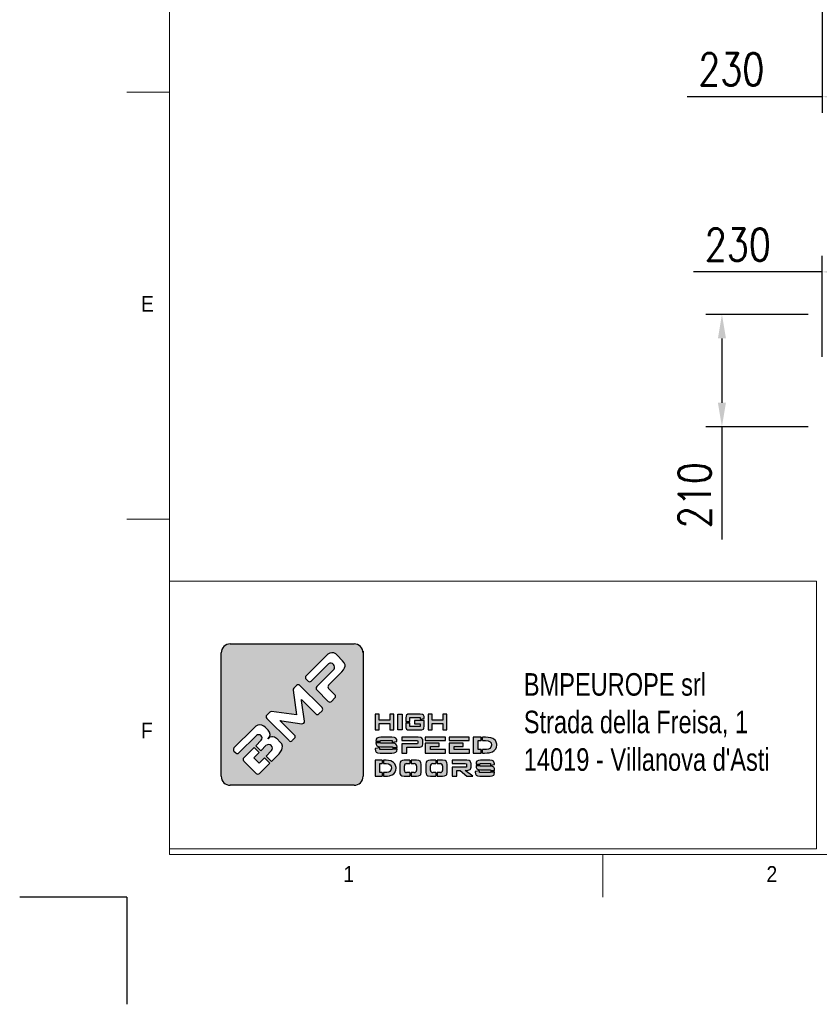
# Model space of a CAD drawing. Header units: inches. Extents: x 0 to 13926, y -6 to 5002.
# Tile 1 of 8: x 0 to 1494, y 0 to 1839. Entities that reach past the tile are written whole.
import ezdxf

# ---------------------------------------------------------------- set-up
doc = ezdxf.new("R2010")
doc.units = ezdxf.units.IN
doc.header["$MEASUREMENT"] = 0
doc.layers.add('FORMAT', color=7, linetype='Continuous')
doc.styles.add('Compilazione 1', font='romans.shx', dxfattribs={"width": 0.75, "height": 480})
doc.styles.add('NYIP', font='romans.shx', dxfattribs={"width": 0.8})
doc.styles.add('SLDTEXTSTYLE0', font='GOTHIC.TTF', dxfattribs={"width": 0.913})
doc.dimstyles.new('STANDARD35', dxfattribs={"dimscale": 35, "dimtxt": 2, "dimasz": 1.5, "dimexe": 1, "dimexo": 1, "dimgap": 0.7, "dimtad": 1, "dimdec": 0, "dimdsep": 46, "dimtxsty": 'NYIP', "dimcen": 0, "dimclrd": 1, "dimclre": 1, "dimclrt": 2, "dimadec": 0, "dimazin": 0, "dimtfac": 1, "dimtdec": 0, "dimtix": 1, "dimtmove": 0, "dimatfit": 3, "dimfxl": 0, "dimtvp": 1, "dimtolj": 1, "dimtzin": 0, "dimarcsym": 0})

# ---------------------------------------------------------------- blocks, each defined once
blk = doc.blocks.new('A$C7C9C4F3F')
at = {"color": 7, "lineweight": 5}
blk.add_line((0, 1765.8), (199.3, 1765.8), dxfattribs=at)
at = {"layer": 'FORMAT', "color": 7, "lineweight": 5}
for p, q in [((199.3, 11304.4), (199.3, 199.3)), ((0, 3758.8), (199.3, 3758.8)), ((199.3, 199.3), (16199.3, 199.3)), ((2224.2, 0), (2224.2, 199.3))]:
    blk.add_line(p, q, dxfattribs=at)
at = {"color": 7, "lineweight": 5, "char_height": 73.8, "attachment_point": 1, "style": 'SLDTEXTSTYLE0'}
for s, insert in [('E', (66.4, 2808)), ('1', (1011.8, 145.3)), ('2', (2988.2, 145.3))]:
    blk.add_mtext(s, dxfattribs=dict(at, insert=insert))
at = {"layer": 'FORMAT', "color": 7, "lineweight": 5, "insert": (66.4, 815), "char_height": 73.8, "attachment_point": 1, "style": 'SLDTEXTSTYLE0'}
blk.add_mtext('F', dxfattribs=at)
blk = doc.blocks.new('*D30')
at = {"color": 7, "lineweight": -2}
for p, q in [((1499.1, 1209.5), (1499.1, 1397.9)), ((1729, 1242.2), (1729, 1397.9)), ((1499.1, 1367.9), (1259, 1367.9)), ((1684, 1367.9), (1544.1, 1367.9))]:
    blk.add_line(p, q, dxfattribs=at)
at = {"color": 7}
for points in [[(1544.1, 1375.4), (1544.1, 1360.4), (1499.1, 1367.9)], [(1684, 1360.4), (1684, 1375.4), (1729, 1367.9)]]:
    blk.add_solid(points, dxfattribs=at)
at = {"layer": 'Defpoints', "color": 0}
for p in [(1499.1, 1367.9), (1729, 1212.2), (1499.1, 1179.5)]:
    blk.add_point(p, dxfattribs=at)
at = {"color": 7, "lineweight": 0, "insert": (1341.7, 1418.9), "char_height": 60, "attachment_point": 5, "style": 'NYIP'}
blk.add_mtext('\\A1;230', dxfattribs=at)
blk = doc.blocks.new('*D39')
at = {"color": 7, "lineweight": -2}
for p, q in [((1499.1, 1859), (1499.1, 1665.2)), ((1729.1, 1859), (1729.1, 1665.2)), ((1499.1, 1695.2), (1246.9, 1695.2)), ((1684.1, 1695.2), (1544.1, 1695.2))]:
    blk.add_line(p, q, dxfattribs=at)
at = {"color": 7}
for points in [[(1544.1, 1702.7), (1544.1, 1687.7), (1499.1, 1695.2)], [(1684.1, 1687.7), (1684.1, 1702.7), (1729.1, 1695.2)]]:
    blk.add_solid(points, dxfattribs=at)
at = {"layer": 'Defpoints', "color": 0}
for p in [(1499.1, 1889), (1729.1, 1889), (1499.1, 1695.2)]:
    blk.add_point(p, dxfattribs=at)
at = {"color": 7, "lineweight": 0, "insert": (1329.6, 1746.2), "char_height": 60, "attachment_point": 5, "style": 'NYIP'}
blk.add_mtext('\\A1;230', dxfattribs=at)
blk = doc.blocks.new('*D47')
at = {"color": 7, "lineweight": -2}
for p, q in [((1473.2, 1288.6), (1282.1, 1288.6)), ((1312.1, 1243.6), (1312.1, 1123.6)), ((1473.2, 1078.6), (1282.1, 1078.6)), ((1312.1, 1078.6), (1312.1, 868.1))]:
    blk.add_line(p, q, dxfattribs=at)
at = {"color": 7}
for points in [[(1319.6, 1243.6), (1304.6, 1243.6), (1312.1, 1288.6)], [(1304.6, 1123.6), (1319.6, 1123.6), (1312.1, 1078.6)]]:
    blk.add_solid(points, dxfattribs=at)
at = {"layer": 'Defpoints', "color": 0}
for p in [(1503.2, 1288.6), (1312.1, 1078.6), (1503.2, 1078.6)]:
    blk.add_point(p, dxfattribs=at)
at = {"color": 7, "lineweight": 0, "insert": (1261.1, 950.8), "char_height": 60, "attachment_point": 5, "rotation": 90, "style": 'NYIP'}
blk.add_mtext('\\A1;210', dxfattribs=at)

msp = doc.modelspace()

# ---------------------------------------------------------------- hatches: boundary and pattern name
h = msp.add_hatch(color=7)
h.set_gradient(color1=(8, 89, 3), color2=(8, 89, 2), one_color=1)
h.paths.add_polyline_path([(641.7, 425.8), (641.7, 656.3, 0.414214), (624.9, 673.1), (393.3, 673.1, 0.414214), (376.4, 656.3), (376.4, 425.8, 0.414214), (393.3, 409), (624.9, 409, 0.414214)])
h.paths.add_polyline_path([(699, 512.4), (699, 541.8), (691.3, 541.8), (691.3, 530.8), (671.8, 530.8), (671.8, 541.8), (664.1, 541.8), (664.1, 512.4), (671.8, 512.4), (671.8, 524.6), (691.3, 524.6), (691.3, 512.4)])
h.paths.add_polyline_path([(714.6, 512.4), (714.6, 541.8), (706.8, 541.8), (706.8, 512.4)])
h.paths.add_polyline_path([(728.9, 518.8), (728.9, 526), (721.2, 526), (721.2, 519.7), (721.5, 516.7), (722.8, 513.9), (724.7, 512.9), (728.8, 512.4), (748.3, 512.4), (751.6, 512.6), (754.3, 513.9), (755.4, 515.6), (755.9, 519.7), (755.9, 529.9), (737.6, 529.9), (737.6, 524), (748.4, 524), (748.4, 518.8)])
h.paths.add_polyline_path([(755.9, 534.9), (755.7, 537.5), (754.3, 540.3), (752.4, 541.3), (748.3, 541.8), (728.8, 541.8), (725.5, 541.6), (722.8, 540.3), (721.8, 538.6), (721.2, 534.6), (721.2, 528.5), (728.9, 528.5), (728.9, 535.6), (748.4, 535.6), (748.4, 532.5), (755.9, 533.8)])
h.paths.add_polyline_path([(770.9, 530.8), (770.9, 541.8), (763.2, 541.8), (763.2, 512.4), (770.9, 512.4), (770.9, 524.6), (790.4, 524.6), (790.4, 512.4), (798.1, 512.4), (798.1, 541.8), (790.4, 541.8), (790.4, 530.8)])
h.paths.add_polyline_path([(704.4, 494.4), (702.5, 497.2), (700.2, 498.2), (695.1, 498.7), (675, 498.7), (671, 498.5), (667.6, 497.2), (666.3, 495.5), (665.6, 491.5), (665.6, 491.5), (674.1, 491.5), (674.1, 492.7), (696, 492.7), (696, 489.5), (704.7, 490.9), (704.7, 492)])
h.paths.add_polyline_path([(703.1, 486.1), (700.7, 487.2), (695.6, 487.7), (674.1, 487.7), (674.1, 488.9), (665.6, 488.9), (665.6, 488.3), (665.9, 485.5), (667.6, 482.7), (669.9, 481.6), (675, 481.1), (696.4, 481.1), (696.4, 479.7), (705.1, 479.7), (705.1, 480.5), (704.7, 483.3)])
h.paths.add_polyline_path([(704.4, 472.6), (705.1, 476.6), (705.1, 477.2), (696.4, 477.2), (696.4, 475.7), (672.8, 475.7), (672.8, 479), (664.1, 477.7), (664.1, 476.6), (664.5, 473.7), (666.1, 470.9), (668.6, 469.8), (673.6, 469.3), (695.6, 469.3), (699.6, 469.6), (703.1, 470.9)])
h.paths.add_polyline_path([(723.3, 469.3), (723.3, 480.3), (744.8, 480.3), (747.6, 480.5), (751.3, 481.8), (752.4, 482.8), (753.5, 486.4), (753.5, 492.7), (753.3, 494.4), (751.3, 497.3), (749.6, 498.1), (744.8, 498.7), (713.8, 498.7), (713.8, 492.8), (741.1, 492.8), (743.5, 492.4), (744.1, 491.1), (744.1, 488.1), (743.5, 486.7), (741.1, 486.3), (713.8, 486.3), (713.8, 469.3)])
h.paths.add_polyline_path([(795.6, 469.3), (795.6, 475.7), (767.3, 475.7), (767.3, 481.7), (783.6, 481.7), (783.6, 487.6), (757.6, 487.6), (757.6, 469.3)])
h.paths.add_polyline_path([(840.3, 469.3), (840.3, 475.7), (812, 475.7), (812, 481.7), (828.3, 481.7), (828.3, 487.6), (802.3, 487.6), (802.3, 469.3)])
h.paths.add_polyline_path([(862.3, 469.3), (862.3, 475.7), (856.7, 475.7), (856.7, 492.6), (862.3, 492.6), (862.3, 498.7), (847, 498.7), (847, 469.3)])
h.paths.add_polyline_path([(883.2, 471.6), (886.7, 473.8), (889.3, 476.8), (889.5, 477.1), (891, 480.5), (891.4, 484.2), (891.4, 485.6), (890.5, 489.3), (888.8, 492.4), (886, 495), (883.8, 496.2), (880.1, 497.6), (875.6, 498.5), (870.5, 498.7), (864.9, 498.7), (864.9, 492.6), (870.6, 492.6), (875.2, 492.1), (878.8, 490.5), (880.8, 488.1), (881.5, 484.3), (881.5, 484), (880.6, 480.3), (878.2, 477.7), (876.2, 476.8), (872.1, 476), (866.6, 475.7), (864.9, 475.7), (864.9, 469.3), (868.4, 469.3), (873.2, 469.4), (877.3, 469.9), (879.2, 470.2)])
h.paths.add_polyline_path([(840, 492.8), (840, 498.7), (802.3, 498.7), (802.3, 492.8)])
h.paths.add_polyline_path([(795.3, 492.8), (795.3, 498.7), (757.6, 498.7), (757.6, 492.8)])
h.paths.add_polyline_path([(677.5, 449.5), (677.5, 455.7), (664.1, 455.7), (664.1, 426.2), (677.5, 426.2), (677.5, 432.7), (672.6, 432.7), (672.6, 449.5)])
h.paths.add_polyline_path([(693.2, 454.5), (689.3, 455.4), (684.8, 455.7), (680, 455.7), (680, 449.5), (684.9, 449.5), (689, 449), (692.1, 447.4), (693.8, 445), (694.5, 441.2), (694.5, 440.9), (693.7, 437.1), (691.6, 434.6), (689.8, 433.8), (686.2, 432.9), (681.4, 432.7), (680, 432.7), (680, 426.2), (682.9, 426.2), (687.2, 426.4), (690.8, 426.7), (692.5, 427.1), (696, 428.5), (699, 430.7), (701.4, 433.7), (701.5, 434), (702.8, 437.4), (703.2, 441.1), (703.2, 442.5), (702.4, 446.2), (700.9, 449.3), (698.4, 451.8), (696.5, 453.1)])
h.paths.add_polyline_path([(728.8, 449.5), (728.8, 455.7), (718.6, 455.7), (715, 455.3), (712, 454.1), (710.9, 452.3), (710.3, 448.4), (710.3, 433.4), (710.5, 430.5), (712, 427.8), (714.1, 426.7), (718.6, 426.2), (728.8, 426.2), (728.8, 432.7), (722.9, 432.7, -0.414214), (718.7, 436.9), (718.7, 445.3, -0.414214), (722.9, 449.5)])
h.paths.add_polyline_path([(749.6, 451.3), (748.2, 454.1), (746, 455.1), (741.5, 455.7), (731.4, 455.7), (731.4, 449.5), (737.3, 449.5, -0.414214), (741.5, 445.3), (741.5, 436.9, -0.414214), (737.3, 432.7), (731.4, 432.7), (731.4, 426.2), (741.5, 426.2), (745.2, 426.5), (748.2, 427.8), (749.3, 429.5), (749.9, 433.4), (749.9, 448.4)])
h.paths.add_polyline_path([(777.6, 449.5), (777.6, 455.7), (767.3, 455.7), (763.7, 455.3), (760.8, 454.1), (759.6, 452.3), (758.9, 448.4), (758.9, 433.4), (759.3, 430.5), (760.8, 427.8), (762.8, 426.7), (767.3, 426.2), (777.6, 426.2), (777.6, 432.7), (771.7, 432.7, -0.414214), (767.4, 436.9), (767.4, 445.3, -0.414214), (771.7, 449.5)])
h.paths.add_polyline_path([(798.3, 451.3), (796.8, 454.1), (794.7, 455.1), (790.3, 455.7), (780.1, 455.7), (780.1, 449.5), (786, 449.5, -0.414214), (790.2, 445.3), (790.2, 436.9, -0.414214), (786, 432.7), (780.1, 432.7), (780.1, 426.2), (790.3, 426.2), (793.8, 426.5), (796.8, 427.8), (798, 429.5), (798.6, 433.4), (798.6, 448.4)])
h.paths.add_polyline_path([(843.1, 451.3), (841.5, 454.2), (839.8, 455.1), (835.6, 455.7), (808.3, 455.7), (808.3, 449.7), (832.4, 449.7), (834.6, 449.3), (835.1, 448), (835.1, 444.5), (834.6, 443.2), (832.4, 442.9), (808.3, 442.9), (808.3, 426.2), (816.7, 426.2), (816.7, 436.9), (822.7, 436.9), (835.3, 426.2), (846.6, 426.2), (832.2, 436.9), (835.6, 436.9), (838.1, 437.1), (841.5, 438.4), (842.4, 439.3), (843.3, 443), (843.3, 449.6)])
h.paths.add_polyline_path([(860.2, 448.4), (860.2, 449.6), (879.4, 449.6), (879.4, 446.4), (887, 447.9), (887, 448.9), (886.7, 451.3), (885.2, 454.1), (883.1, 455.1), (878.7, 455.7), (860.9, 455.7), (857.4, 455.3), (854.4, 454.1), (853.2, 452.3), (852.6, 448.4), (852.6, 448.4)])
h.paths.add_polyline_path([(883.5, 444.1), (879, 444.6), (860.2, 444.6), (860.2, 445.8), (852.6, 445.8), (852.6, 445.3), (852.9, 442.3), (854.4, 439.6), (856.5, 438.5), (860.9, 438), (879.8, 438), (879.8, 436.6), (887.4, 436.6), (887.4, 437.3), (887.1, 440.3), (885.6, 443)])
h.paths.add_polyline_path([(886.8, 429.5), (887.4, 433.4), (887.4, 434.1), (879.8, 434.1), (879.8, 432.7), (859, 432.7), (859, 436), (851.3, 434.7), (851.3, 433.4), (851.7, 430.6), (853.1, 427.8), (855.2, 426.7), (859.7, 426.2), (879, 426.2), (882.6, 426.5), (885.6, 427.8)])
h.paths.add_polyline_path([(400.4, 478.7), (437.6, 515.9), (441.4, 519.2), (445.1, 521.2), (448.5, 522), (452.3, 521.6), (456, 519.6), (458.6, 517.4), (464.2, 511.8), (466.8, 508.2), (467.7, 504.2), (467.8, 503.6), (466.8, 499.5), (464.2, 496.3), (467.3, 498.8), (471.3, 499.8), (472.1, 499.8), (476.1, 498.9), (479.8, 496.7), (481.1, 495.6), (486.9, 489.8), (489.6, 486.2), (490.9, 482.3), (490.7, 478.6), (489.6, 475.2), (487.6, 471.7), (484.7, 467.9), (482.3, 465.4), (470.5, 453.6), (460.5, 463.6), (470.7, 473.8, 0.86713), (460.8, 483.7), (450.6, 473.5), (441.3, 482.9), (451.5, 493.1, 0.88875), (442.4, 502.1), (409.7, 469.5, -0.414214), (403.7, 469.5), (400.4, 472.8, -0.414088)], flags=16)
h.paths.add_polyline_path([(461.7, 539.9), (467.2, 545.5, -0.234445), (470.7, 546.7), (517.4, 540.4), (510.8, 586.7, -0.236379), (512, 590.3), (517.4, 595.7, -0.414214), (523.3, 595.7), (565, 554.1, -0.414214), (565, 548.1), (559.2, 542.3, -0.414418), (553.2, 542.4), (527.1, 568.6), (526.4, 569.3), (526.8, 567.3), (532.3, 528.9, -0.235808), (531.1, 525.3), (531, 525.2, -0.236783), (527.4, 524), (489.5, 529.5), (486.5, 530), (487.5, 529), (513.7, 502.8, -0.414214), (513.7, 496.9), (509.2, 492.4, -0.414214), (503.3, 492.4), (461.7, 534, -0.413615)], flags=16)
h.paths.add_polyline_path([(418.8, 460.4), (438.3, 479.9), (447.6, 470.5), (437.4, 460.3), (447.4, 450.4), (457.6, 460.6), (467.5, 450.6), (448, 431.1, -0.414499), (442.1, 431.1), (418.8, 454.4, -0.414214)], flags=16)
h.paths.add_polyline_path([(535, 613.4), (572.1, 650.5), (575.9, 653.8), (579.6, 655.8), (583, 656.7), (586.7, 656.3), (590.5, 654.3), (593.2, 652), (603.4, 641.8), (606.4, 638), (607.9, 634.3), (608, 631.6), (607.2, 628.2), (605, 624.5), (601.8, 620.8), (577, 595.9, 0.413999), (577, 590), (588.9, 578.1, -0.413728), (588.9, 572.1), (582.6, 565.8, -0.414825), (576.6, 565.8), (555.1, 587.3, -0.414214), (555.1, 593.3), (587.5, 625.7, 0.75715), (577.1, 636.1), (544.7, 603.7, -0.414295), (538.7, 603.7), (535, 607.4, -0.414088)], flags=16)

# ---------------------------------------------------------------- linework, layer by layer
at = {"color": 7, "lineweight": 5}
for p, q in [((279.7, 790.3), (1489, 790.3)), ((279.7, 790.3), (279.7, 290.3)), ((1489, 790.3), (1489, 290.3)), ((279.7, 290.3), (1489, 290.3)), ((290, 280), (1499.3, 280))]:
    msp.add_line(p, q, dxfattribs=at)
at = {"color": 7}
for p, q in [((393.3, 673.1), (624.9, 673.1)), ((376.4, 425.8), (376.4, 656.3)), ((572.1, 650.5), (535, 613.4)), ((575.9, 653.8), (572.1, 650.5)), ((579.6, 655.8), (575.9, 653.8)), ((583, 656.7), (579.6, 655.8)), ((586.7, 656.3), (583, 656.7)), ((590.5, 654.3), (586.7, 656.3)), ((593.2, 652), (590.5, 654.3)), ((603.4, 641.8), (593.2, 652)), ((641.7, 659.7), (641.7, 425.8)), ((544.7, 603.7), (577.1, 636.1)), ((587.5, 625.7), (555.1, 593.3)), ((606.4, 638), (603.4, 641.8)), ((605, 624.5), (607.2, 628.2)), ((607.9, 634.3), (606.4, 638)), ((607.2, 628.2), (608, 631.6)), ((608, 631.6), (607.9, 634.3)), ((535, 607.4), (538.7, 603.7)), ((577, 595.9), (601.8, 620.8)), ((601.8, 620.8), (605, 624.5)), ((517.4, 595.7), (512, 590.3)), ((565, 554.1), (523.3, 595.7)), ((588.9, 578.1), (577, 590)), ((510.8, 586.7), (517.4, 540.4)), ((555.1, 587.3), (576.6, 565.8)), ((582.6, 565.8), (588.9, 572.1)), ((526.8, 567.3), (526.4, 569.3)), ((526.4, 569.3), (527.1, 568.6)), ((532.3, 528.9), (526.8, 567.3)), ((527.1, 568.6), (553.2, 542.4)), ((467.2, 545.5), (461.7, 539.9)), ((461.7, 534), (503.3, 492.4)), ((517.4, 540.4), (470.7, 546.7)), ((559.2, 542.3), (565, 548.1)), ((671.8, 541.8), (664.1, 541.8)), ((664.1, 541.8), (664.1, 512.4)), ((671.8, 530.8), (671.8, 541.8)), ((699, 541.8), (691.3, 541.8)), ((691.3, 541.8), (691.3, 530.8)), ((699, 512.4), (699, 541.8)), ((706.8, 512.4), (706.8, 541.8)), ((706.8, 541.8), (714.6, 541.8)), ((714.6, 541.8), (714.6, 512.4)), ((721.8, 538.6), (721.2, 534.6)), ((721.2, 534.6), (721.2, 528.5)), ((722.8, 540.3), (721.8, 538.6)), ((725.5, 541.6), (722.8, 540.3)), ((728.8, 541.8), (725.5, 541.6)), ((748.3, 541.8), (728.8, 541.8)), ((728.9, 528.5), (728.9, 535.6)), ((728.9, 535.6), (748.4, 535.6)), ((752.4, 541.3), (748.3, 541.8)), ((748.4, 535.6), (748.4, 532.5)), ((748.4, 532.5), (755.9, 533.8)), ((754.3, 540.3), (752.4, 541.3)), ((755.7, 537.5), (754.3, 540.3)), ((755.9, 534.9), (755.7, 537.5)), ((755.9, 533.8), (755.9, 534.9)), ((770.9, 541.8), (763.2, 541.8)), ((763.2, 541.8), (763.2, 512.4)), ((770.9, 530.8), (770.9, 541.8)), ((798.1, 541.8), (790.4, 541.8)), ((790.4, 541.8), (790.4, 530.8)), ((798.1, 512.4), (798.1, 541.8)), ((437.6, 515.9), (400.4, 478.7)), ((441.4, 519.2), (437.6, 515.9)), ((445.1, 521.2), (441.4, 519.2)), ((448.5, 522), (445.1, 521.2)), ((452.3, 521.6), (448.5, 522)), ((456, 519.6), (452.3, 521.6)), ((458.6, 517.4), (456, 519.6)), ((464.2, 511.8), (458.6, 517.4)), ((487.5, 529), (486.5, 530)), ((486.5, 530), (489.5, 529.5)), ((513.7, 502.8), (487.5, 529)), ((489.5, 529.5), (527.4, 524)), ((531, 525.2), (531.1, 525.3)), ((691.3, 530.8), (671.8, 530.8)), ((671.8, 512.4), (671.8, 524.6)), ((671.8, 524.6), (691.3, 524.6)), ((691.3, 524.6), (691.3, 512.4)), ((721.2, 528.5), (728.9, 528.5)), ((721.2, 526), (721.2, 519.7)), ((721.2, 526), (728.9, 526)), ((721.2, 519.7), (721.5, 516.7)), ((721.5, 516.7), (722.8, 513.9)), ((728.9, 518.8), (728.9, 526)), ((748.4, 518.8), (728.9, 518.8)), ((755.9, 529.9), (737.6, 529.9)), ((737.6, 529.9), (737.6, 524)), ((737.6, 524), (748.4, 524)), ((748.4, 524), (748.4, 518.8)), ((754.3, 513.9), (755.4, 515.6)), ((755.4, 515.6), (755.9, 519.7)), ((755.9, 519.7), (755.9, 529.9)), ((790.4, 530.8), (770.9, 530.8)), ((770.9, 512.4), (770.9, 524.6)), ((770.9, 524.6), (790.4, 524.6)), ((790.4, 524.6), (790.4, 512.4)), ((409.7, 469.5), (442.4, 502.1)), ((466.8, 499.5), (464, 496.1)), ((464, 496.1), (466.8, 499.5)), ((467.3, 498.8), (464, 496.1)), ((466.8, 508.2), (464.2, 511.8)), ((464.2, 496.2), (466.8, 499.5)), ((467.7, 504.2), (466.8, 508.2)), ((466.8, 499.5), (467.8, 503.6)), ((471.3, 499.8), (467.3, 498.8)), ((467.8, 503.6), (467.7, 504.2)), ((472.1, 499.8), (471.3, 499.8)), ((476.1, 498.9), (472.1, 499.8)), ((479.8, 496.7), (476.1, 498.9)), ((481.1, 495.6), (479.8, 496.7)), ((509.2, 492.4), (513.7, 496.9)), ((664.1, 512.4), (671.8, 512.4)), ((667.6, 497.2), (666.3, 495.5)), ((671, 498.5), (667.6, 497.2)), ((675, 498.7), (671, 498.5)), ((695.1, 498.7), (675, 498.7)), ((691.3, 512.4), (699, 512.4)), ((700.2, 498.2), (695.1, 498.7)), ((702.5, 497.2), (700.2, 498.2)), ((704.4, 494.4), (702.5, 497.2)), ((714.6, 512.4), (706.8, 512.4)), ((706.8, 512.4), (706.8, 512.4)), ((744.8, 498.7), (713.8, 498.7)), ((713.8, 498.7), (713.8, 492.8)), ((722.8, 513.9), (724.7, 512.9)), ((724.7, 512.9), (728.8, 512.4)), ((728.8, 512.4), (748.3, 512.4)), ((749.6, 498.1), (744.8, 498.7)), ((748.3, 512.4), (751.6, 512.6)), ((751.3, 497.3), (749.6, 498.1)), ((753.3, 494.4), (751.3, 497.3)), ((751.6, 512.6), (754.3, 513.9)), ((795.3, 498.7), (757.6, 498.7)), ((757.6, 498.7), (757.6, 492.8)), ((763.2, 512.4), (770.9, 512.4)), ((790.4, 512.4), (798.1, 512.4)), ((795.3, 492.8), (795.3, 498.7)), ((840, 498.7), (802.3, 498.7)), ((802.3, 498.7), (802.3, 492.8)), ((840, 492.8), (840, 498.7)), ((862.3, 498.7), (847, 498.7)), ((847, 498.7), (847, 469.3)), ((862.3, 492.6), (862.3, 498.7)), ((870.5, 498.7), (864.9, 498.7)), ((864.9, 492.6), (864.9, 498.7)), ((875.6, 498.5), (870.5, 498.7)), ((880.1, 497.6), (875.6, 498.5)), ((883.8, 496.2), (880.1, 497.6)), ((438.3, 479.9), (418.8, 460.4)), ((438.3, 479.9), (447.6, 470.5)), ((451.5, 493.1), (441.3, 482.9)), ((441.3, 482.9), (450.6, 473.5)), ((450.6, 473.5), (460.8, 483.7)), ((464, 496.1), (464.2, 496.2)), ((486.9, 489.8), (481.1, 495.6)), ((489.6, 486.2), (486.9, 489.8)), ((490.9, 482.3), (489.6, 486.2)), ((489.6, 475.2), (490.7, 478.6)), ((490.7, 478.6), (490.9, 482.3)), ((672.8, 479), (664.1, 477.7)), ((666.3, 495.5), (665.6, 491.5)), ((665.6, 491.5), (665.6, 491.5)), ((665.6, 491.5), (674.1, 491.5)), ((665.6, 488.9), (665.6, 488.3)), ((665.6, 488.9), (674.1, 488.9)), ((665.6, 488.3), (665.9, 485.5)), ((665.9, 485.5), (667.6, 482.7)), ((667.6, 482.7), (669.9, 481.6)), ((669.9, 481.6), (675, 481.1)), ((672.8, 475.7), (672.8, 479)), ((674.1, 491.5), (674.1, 492.7)), ((674.1, 492.7), (696, 492.7)), ((674.1, 487.7), (674.1, 488.9)), ((695.6, 487.7), (674.1, 487.7)), ((675, 481.1), (696.4, 481.1)), ((700.7, 487.2), (695.6, 487.7)), ((696, 492.7), (696, 489.5)), ((696, 489.5), (704.7, 490.9)), ((696.4, 481.1), (696.4, 479.7)), ((696.4, 479.7), (705.1, 479.7)), ((703.1, 486.1), (700.7, 487.2)), ((704.7, 483.3), (703.1, 486.1)), ((704.7, 492), (704.4, 494.4)), ((704.7, 490.9), (704.7, 492)), ((705.1, 480.5), (704.7, 483.3)), ((705.1, 479.7), (705.1, 480.5)), ((713.8, 492.8), (741.1, 492.8)), ((741.1, 486.3), (713.8, 486.3)), ((713.8, 486.3), (713.8, 469.3)), ((723.3, 469.3), (723.3, 480.3)), ((723.3, 480.3), (744.8, 480.3)), ((741.1, 492.8), (743.5, 492.4)), ((743.5, 486.7), (741.1, 486.3)), ((743.5, 492.4), (744.1, 491.1)), ((744.1, 488.1), (743.5, 486.7)), ((744.1, 491.1), (744.1, 488.1)), ((744.8, 480.3), (747.6, 480.5)), ((747.6, 480.5), (751.3, 481.8)), ((751.3, 481.8), (752.4, 482.8)), ((752.4, 482.8), (753.5, 486.4)), ((753.5, 492.7), (753.3, 494.4)), ((753.5, 486.4), (753.5, 492.7)), ((757.6, 492.8), (795.3, 492.8)), ((757.6, 487.6), (757.6, 469.3)), ((783.6, 487.6), (757.6, 487.6)), ((767.3, 475.7), (767.3, 481.7)), ((767.3, 481.7), (783.6, 481.7)), ((783.6, 481.7), (783.6, 487.6)), ((802.3, 492.8), (840, 492.8)), ((802.3, 487.6), (802.3, 469.3)), ((828.3, 487.6), (802.3, 487.6)), ((812, 475.7), (812, 481.7)), ((812, 481.7), (828.3, 481.7)), ((828.3, 481.7), (828.3, 487.6)), ((856.7, 475.7), (856.7, 492.6)), ((856.7, 492.6), (862.3, 492.6)), ((864.9, 492.6), (870.6, 492.6)), ((870.6, 492.6), (875.2, 492.1)), ((875.2, 492.1), (878.8, 490.5)), ((880.6, 480.3), (878.2, 477.7)), ((878.8, 490.5), (880.8, 488.1)), ((881.5, 484), (880.6, 480.3)), ((880.8, 488.1), (881.5, 484.3)), ((881.5, 484.3), (881.5, 484)), ((886, 495), (883.8, 496.2)), ((888.8, 492.4), (886, 495)), ((890.5, 489.3), (888.8, 492.4)), ((889.5, 477.1), (891, 480.5)), ((891.4, 485.6), (890.5, 489.3)), ((891, 480.5), (891.4, 484.2)), ((891.4, 484.2), (891.4, 485.6)), ((400.4, 472.8), (403.7, 469.5)), ((437.4, 460.3), (447.6, 470.5)), ((447.4, 450.4), (437.4, 460.3)), ((457.6, 460.6), (447.4, 450.4)), ((457.6, 460.6), (467.5, 450.6)), ((470.7, 473.8), (460.5, 463.6)), ((460.5, 463.6), (470.5, 453.6)), ((470.5, 453.6), (482.3, 465.4)), ((482.3, 465.4), (484.7, 467.9)), ((484.7, 467.9), (487.6, 471.7)), ((487.6, 471.7), (489.6, 475.2)), ((664.1, 477.7), (664.1, 476.6)), ((664.1, 476.6), (664.5, 473.7)), ((664.5, 473.7), (666.1, 470.9)), ((666.1, 470.9), (668.6, 469.8)), ((668.6, 469.8), (673.6, 469.3)), ((696.4, 475.7), (672.8, 475.7)), ((673.6, 469.3), (695.6, 469.3)), ((695.6, 469.3), (699.6, 469.6)), ((696.4, 477.2), (696.4, 475.7)), ((696.4, 477.2), (705.1, 477.2)), ((699.6, 469.6), (703.1, 470.9)), ((703.1, 470.9), (704.4, 472.6)), ((704.4, 472.6), (705.1, 476.6)), ((705.1, 476.6), (705.1, 477.2)), ((713.8, 469.3), (723.3, 469.3)), ((757.6, 469.3), (795.6, 469.3)), ((795.6, 475.7), (767.3, 475.7)), ((795.6, 469.3), (795.6, 475.7)), ((802.3, 469.3), (840.3, 469.3)), ((840.3, 475.7), (812, 475.7)), ((840.3, 469.3), (840.3, 475.7)), ((847, 469.3), (862.3, 469.3)), ((862.3, 475.7), (856.7, 475.7)), ((862.3, 469.3), (862.3, 475.7)), ((866.6, 475.7), (864.9, 475.7)), ((864.9, 469.3), (864.9, 475.7)), ((864.9, 469.3), (868.4, 469.3)), ((872.1, 476), (866.6, 475.7)), ((868.4, 469.3), (873.2, 469.4)), ((876.2, 476.8), (872.1, 476)), ((873.2, 469.4), (877.3, 469.9)), ((878.2, 477.7), (876.2, 476.8)), ((877.3, 469.9), (879.2, 470.2)), ((879.2, 470.2), (883.2, 471.6)), ((883.2, 471.6), (886.7, 473.8)), ((886.7, 473.8), (889.3, 476.8)), ((889.3, 476.8), (889.5, 477.1)), ((418.8, 454.4), (442.1, 431.1)), ((448, 431.1), (467.5, 450.6)), ((677.5, 455.7), (664.1, 455.7)), ((664.1, 455.7), (664.1, 426.2)), ((672.6, 432.7), (672.6, 449.5)), ((672.6, 449.5), (677.5, 449.5)), ((677.5, 455.7), (677.5, 449.5)), ((684.8, 455.7), (680, 455.7)), ((680, 455.7), (680, 449.5)), ((680, 449.5), (684.9, 449.5)), ((689.3, 455.4), (684.8, 455.7)), ((684.9, 449.5), (689, 449)), ((689, 449), (692.1, 447.4)), ((693.2, 454.5), (689.3, 455.4)), ((692.1, 447.4), (693.8, 445)), ((696.5, 453.1), (693.2, 454.5)), ((693.8, 445), (694.5, 441.2)), ((698.4, 451.8), (696.5, 453.1)), ((700.9, 449.3), (698.4, 451.8)), ((702.4, 446.2), (700.9, 449.3)), ((703.2, 442.5), (702.4, 446.2)), ((703.2, 441.1), (703.2, 442.5)), ((710.9, 452.3), (710.3, 448.4)), ((710.3, 448.4), (710.3, 433.4)), ((712, 454.1), (710.9, 452.3)), ((715, 455.3), (712, 454.1)), ((718.6, 455.7), (715, 455.3)), ((728.8, 455.7), (718.6, 455.7)), ((718.7, 436.9), (718.7, 445.3)), ((722.9, 449.5), (728.8, 449.5)), ((728.8, 455.7), (728.8, 449.5)), ((741.5, 455.7), (731.4, 455.7)), ((731.4, 455.7), (731.4, 449.5)), ((731.4, 449.5), (737.3, 449.5)), ((746, 455.1), (741.5, 455.7)), ((741.5, 445.3), (741.5, 436.9)), ((748.2, 454.1), (746, 455.1)), ((749.6, 451.3), (748.2, 454.1)), ((749.9, 448.4), (749.6, 451.3)), ((749.9, 433.4), (749.9, 448.4)), ((759.6, 452.3), (758.9, 448.4)), ((758.9, 448.4), (758.9, 433.4)), ((760.8, 454.1), (759.6, 452.3)), ((763.7, 455.3), (760.8, 454.1)), ((767.3, 455.7), (763.7, 455.3)), ((777.6, 455.7), (767.3, 455.7)), ((767.4, 436.9), (767.4, 445.3)), ((771.7, 449.5), (777.6, 449.5)), ((777.6, 455.7), (777.6, 449.5)), ((790.3, 455.7), (780.1, 455.7)), ((780.1, 455.7), (780.1, 449.5)), ((780.1, 449.5), (786, 449.5)), ((790.2, 445.3), (790.2, 436.9)), ((794.7, 455.1), (790.3, 455.7)), ((796.8, 454.1), (794.7, 455.1)), ((798.3, 451.3), (796.8, 454.1)), ((798.6, 448.4), (798.3, 451.3)), ((798.6, 433.4), (798.6, 448.4)), ((835.6, 455.7), (808.3, 455.7)), ((808.3, 455.7), (808.3, 449.7)), ((808.3, 449.7), (832.4, 449.7)), ((832.4, 442.9), (808.3, 442.9)), ((808.3, 442.9), (808.3, 426.2)), ((832.4, 449.7), (834.6, 449.3)), ((834.6, 443.2), (832.4, 442.9)), ((834.6, 449.3), (835.1, 448)), ((835.1, 444.5), (834.6, 443.2)), ((835.1, 448), (835.1, 444.5)), ((839.8, 455.1), (835.6, 455.7)), ((841.5, 454.2), (839.8, 455.1)), ((843.1, 451.3), (841.5, 454.2)), ((842.4, 439.3), (843.3, 443)), ((843.3, 449.6), (843.1, 451.3)), ((843.3, 443), (843.3, 449.6)), ((853.2, 452.3), (852.6, 448.4)), ((852.6, 448.4), (852.6, 448.4)), ((852.6, 448.4), (860.2, 448.4)), ((852.6, 445.8), (852.6, 445.3)), ((852.6, 445.8), (860.2, 445.8)), ((852.6, 445.3), (852.9, 442.3)), ((852.9, 442.3), (854.4, 439.6)), ((854.4, 454.1), (853.2, 452.3)), ((857.4, 455.3), (854.4, 454.1)), ((860.9, 455.7), (857.4, 455.3)), ((860.2, 448.4), (860.2, 449.6)), ((860.2, 449.6), (879.4, 449.6)), ((860.2, 444.6), (860.2, 445.8)), ((879, 444.6), (860.2, 444.6)), ((878.7, 455.7), (860.9, 455.7)), ((883.1, 455.1), (878.7, 455.7)), ((883.5, 444.1), (879, 444.6)), ((879.4, 449.6), (879.4, 446.4)), ((879.4, 446.4), (887, 447.9)), ((885.2, 454.1), (883.1, 455.1)), ((885.6, 443), (883.5, 444.1)), ((886.7, 451.3), (885.2, 454.1)), ((887.1, 440.3), (885.6, 443)), ((887, 448.9), (886.7, 451.3)), ((887, 447.9), (887, 448.9)), ((664.1, 426.2), (677.5, 426.2)), ((677.5, 432.7), (672.6, 432.7)), ((677.5, 432.7), (677.5, 426.2)), ((681.4, 432.7), (680, 432.7)), ((680, 432.7), (680, 426.2)), ((680, 426.2), (682.9, 426.2)), ((686.2, 432.9), (681.4, 432.7)), ((682.9, 426.2), (687.2, 426.4)), ((689.8, 433.8), (686.2, 432.9)), ((687.2, 426.4), (690.8, 426.7)), ((691.6, 434.6), (689.8, 433.8)), ((690.8, 426.7), (692.5, 427.1)), ((693.7, 437.1), (691.6, 434.6)), ((692.5, 427.1), (696, 428.5)), ((694.5, 440.9), (693.7, 437.1)), ((694.5, 441.2), (694.5, 440.9)), ((696, 428.5), (699, 430.7)), ((699, 430.7), (701.4, 433.7)), ((701.4, 433.7), (701.5, 434)), ((701.5, 434), (702.8, 437.4)), ((702.8, 437.4), (703.2, 441.1)), ((710.3, 433.4), (710.5, 430.5)), ((710.5, 430.5), (712, 427.8)), ((712, 427.8), (714.1, 426.7)), ((714.1, 426.7), (718.6, 426.2)), ((718.6, 426.2), (728.8, 426.2)), ((728.8, 432.7), (722.9, 432.7)), ((728.8, 432.7), (728.8, 426.2)), ((737.3, 432.7), (731.4, 432.7)), ((731.4, 432.7), (731.4, 426.2)), ((731.4, 426.2), (741.5, 426.2)), ((741.5, 426.2), (745.2, 426.5)), ((745.2, 426.5), (748.2, 427.8)), ((748.2, 427.8), (749.3, 429.5)), ((749.3, 429.5), (749.9, 433.4)), ((758.9, 433.4), (759.3, 430.5)), ((759.3, 430.5), (760.8, 427.8)), ((760.8, 427.8), (762.8, 426.7)), ((762.8, 426.7), (767.3, 426.2)), ((767.3, 426.2), (777.6, 426.2)), ((777.6, 432.7), (771.7, 432.7)), ((777.6, 432.7), (777.6, 426.2)), ((786, 432.7), (780.1, 432.7)), ((780.1, 432.7), (780.1, 426.2)), ((780.1, 426.2), (790.3, 426.2)), ((790.3, 426.2), (793.8, 426.5)), ((793.8, 426.5), (796.8, 427.8)), ((796.8, 427.8), (798, 429.5)), ((798, 429.5), (798.6, 433.4)), ((808.3, 426.2), (816.7, 426.2)), ((816.7, 426.2), (816.7, 436.9)), ((816.7, 436.9), (822.7, 436.9)), ((822.7, 436.9), (835.3, 426.2)), ((846.6, 426.2), (832.2, 436.9)), ((832.2, 436.9), (835.6, 436.9)), ((835.3, 426.2), (846.6, 426.2)), ((835.6, 436.9), (838.1, 437.1)), ((838.1, 437.1), (841.5, 438.4)), ((841.5, 438.4), (842.4, 439.3)), ((859, 436), (851.3, 434.7)), ((851.3, 434.7), (851.3, 433.4)), ((851.3, 433.4), (851.7, 430.6)), ((851.7, 430.6), (853.1, 427.8)), ((853.1, 427.8), (855.2, 426.7)), ((854.4, 439.6), (856.5, 438.5)), ((855.2, 426.7), (859.7, 426.2)), ((856.5, 438.5), (860.9, 438)), ((859, 432.7), (859, 436)), ((879.8, 432.7), (859, 432.7)), ((859.7, 426.2), (879, 426.2)), ((860.9, 438), (879.8, 438)), ((879, 426.2), (882.6, 426.5)), ((879.8, 438), (879.8, 436.6)), ((879.8, 436.6), (887.4, 436.6)), ((879.8, 434.1), (879.8, 432.7)), ((879.8, 434.1), (887.4, 434.1)), ((882.6, 426.5), (885.6, 427.8)), ((885.6, 427.8), (886.8, 429.5)), ((886.8, 429.5), (887.4, 433.4)), ((887.4, 437.3), (887.1, 440.3)), ((887.4, 436.6), (887.4, 437.3)), ((887.4, 433.4), (887.4, 434.1)), ((624.9, 409), (393.3, 409))]:
    msp.add_line(p, q, dxfattribs=at)
at = {"color": 2}
for q in [(0, 200), (200, 0)]:
    msp.add_line((200, 200), q, dxfattribs=at)
at = {"color": 7}
for centre, radius, start, end in [((393.3, 656.3), 16.8, 90, 180), ((624.9, 656.3), 16.8, 0, 90), ((580.8, 629.4), 7.64, 330.7537, 119.2784), ((538, 610.4), 4.21, 135, 224.9755), ((514.9, 587.3), 4.21, 135, 188.1977), ((520.4, 592.7), 4.21, 45, 135), ((541.7, 606.7), 4.21, 224.9755, 314.9915), ((558, 590.3), 4.21, 134.9755, 224.9755), ((580, 592.9), 4.21, 135.042, 225), ((585.9, 575.1), 4.21, 315.095, 45), ((562, 551.1), 4.21, 315, 45), ((579.6, 568.7), 4.21, 224.9755, 315.095), ((464.6, 537), 4.21, 135.1172, 225), ((470.1, 542.5), 4.21, 82.3395, 135.1172), ((556.2, 545.3), 4.21, 224.96, 315), ((528, 528.2), 4.21, 261.7148, 315), ((528.1, 528.3), 4.21, 315, 8.0736), ((446.4, 497.1), 6.47, 321.7419, 128.2581), ((510.8, 499.8), 4.21, 315, 45), ((403.4, 475.7), 4.21, 135, 224.9755), ((465.1, 478.1), 7.08, 323.1909, 126.909), ((506.3, 495.3), 4.21, 225, 315), ((406.7, 472.4), 4.21, 224.9755, 314.9755), ((421.7, 457.4), 4.21, 134.9755, 224.9755), ((722.9, 445.3), 4.21, 90, 180), ((737.3, 445.3), 4.21, 0, 90), ((771.7, 445.3), 4.21, 90, 180), ((786, 445.3), 4.21, 0, 90), ((393.3, 425.8), 16.8, 180, 270), ((445, 434.1), 4.21, 224.9755, 315.0313), ((624.9, 425.8), 16.8, 270, 0), ((722.9, 436.9), 4.21, 180, 270), ((737.3, 436.9), 4.21, 270, 0), ((771.7, 436.9), 4.21, 180, 270), ((786, 436.9), 4.21, 270, 0)]:
    msp.add_arc(centre, radius, start, end, dxfattribs=at)

# ---------------------------------------------------------------- block references
at = {"xscale": 0.4, "yscale": 0.4, "zscale": 0.4}
msp.add_blockref('A$C7C9C4F3F', (200, 200), dxfattribs=at)

# ---------------------------------------------------------------- texts
at = {"color": 7, "insert": (941.9, 618.5), "char_height": 42.075, "attachment_point": 1, "style": 'Compilazione 1'}
msp.add_mtext_dynamic_manual_height_columns("{\\fArial|b0|i0|c0|p0;BMPEUROPE srl\\P\\pxql;Strada della Freisa, 1\\P14019 - Villanova d'Asti}", width=1128.074, gutter_width=1474.6, heights=[777], dxfattribs=at)

# ---------------------------------------------------------------- dimensions: what is measured, and where the dimension line sits
at = {"color": 7, "lineweight": 0}
for base, p1, p2, angle, picture, middle in [((1499.1, 1695.2), (1729.1, 1889), (1499.1, 1889), 180, '*D39', (1329.6, 1695.2)), ((1499.1, 1367.9), (1729, 1212.2), (1499.1, 1179.5), 180, '*D30', (1341.7, 1367.9)), ((1312.1, 1078.6), (1503.2, 1288.6), (1503.2, 1078.6), 90, '*D47', (1312.1, 950.8))]:
    dim = msp.add_linear_dim(base=base, p1=p1, p2=p2, angle=angle, dimstyle='STANDARD35', override={"dimscale": 30, "dimclrd": 7, "dimclre": 7, "dimclrt": 7}, dxfattribs=at)
    dim.commit()
    dim.dimension.update_dxf_attribs({"geometry": picture, "text_midpoint": middle, "dimtype": 160})

doc.saveas('drawing.dxf')
